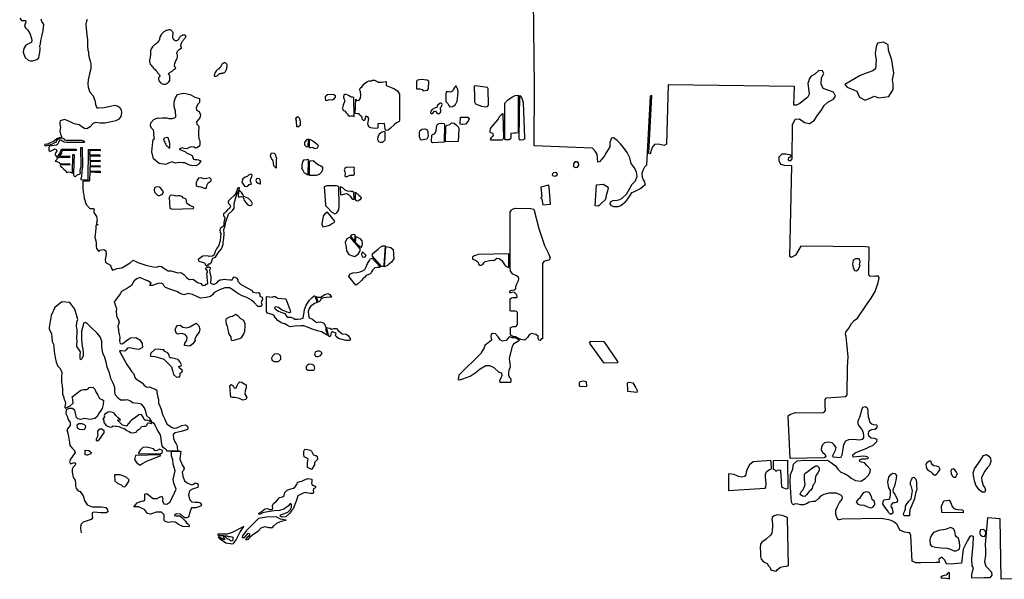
# Model space of a CAD drawing. Extents: x 224146 to 314413, y 726569 to 802583.
# Tile 1 of 5: x 225020 to 267368, y 726847 to 750908. Entities that reach past the tile are written whole.
import ezdxf

# ---------------------------------------------------------------- set-up
doc = ezdxf.new("R2010")
doc.units = 0
doc.header["$LTSCALE"] = 800
doc.layers.add('WETLANDS', color=3, linetype='CONTINUOUS')

msp = doc.modelspace()

# ---------------------------------------------------------------- linework, layer by layer
at = {"layer": 'WETLANDS', "color": 0}
for points in [[(267949, 726872), (267230, 726847), (267195, 729451), (266651, 729494), (266544, 728342), (266540, 728334), (266564, 728122), (266553, 727878), (266521, 727593), (266567, 727405), (266707, 727290), (266820, 727152), (266832, 727029), (266751, 726906), (266480, 726912), (265967, 726893), (265977, 727056), (266005, 727179), (266037, 727343), (265989, 727427), (265976, 727729), (266025, 728324), (266041, 728685), (265947, 728720), (265875, 728656), (265787, 728517), (265600, 728142), (265533, 727545), (265208, 727506), (264896, 727499), (264796, 727678), (264684, 727804), (264553, 727709), (264570, 727569), (264430, 727565), (263784, 727555), (263556, 727560), (263403, 727624), (263341, 728736), (263303, 728844), (263240, 728851), (263073, 728867), (262880, 728966), (262755, 729199), (262622, 729320), (262498, 729375), (262400, 729399), (262074, 729457), (260388, 729426), (260330, 729420), (260258, 729403), (260228, 729401), (260160, 729499), (260118, 729651), (260123, 729817), (260191, 729975), (260281, 730152), (260390, 730292), (260413, 730359), (260365, 730453), (260152, 730545), (259825, 730552), (259607, 730487), (259456, 730417), (259373, 730317), (259235, 730197), (259132, 730187), (259059, 730179), (258981, 730159), (258857, 730091), (258724, 730042), (258595, 730051), (258483, 730081), (258380, 730088), (258266, 730053), (258208, 730167), (258190, 730572), (258155, 731035), (258166, 731354), (258259, 731561), (258279, 731603), (258306, 731791), (258455, 731943), (258756, 731974), (259039, 731957), (259763, 731970), (259938, 731860), (260104, 731729), (260202, 731576), (260342, 731450), (260495, 731392), (260669, 731300), (260787, 731197), (260971, 731092), (261213, 731063), (261403, 731195), (261536, 731334), (261600, 731465), (261609, 731572), (261457, 731746), (261360, 731851), (261221, 731882), (261151, 731910), (261146, 731980), (261244, 732025), (261395, 732025), (261502, 732038), (261530, 732064), (261495, 732099), (261417, 732127), (261318, 732142), (260872, 732099), (260858, 732199), (260952, 732292), (261195, 732381), (261430, 732476), (261555, 732542), (261713, 732601), (261846, 732730), (261888, 732769), (261896, 732861), (261787, 732896), (261636, 732918), (261536, 733002), (261521, 733102), (261534, 733186), (261578, 733244), (261675, 733286), (261792, 733302), (261867, 733339), (261907, 733415), (261891, 733480), (261746, 733494), (261666, 733520), (261599, 733575), (261573, 733704), (261532, 733839), (261511, 733987), (261512, 734075), (261495, 734183), (261395, 734265), (261269, 734230), (261209, 734077), (261178, 733953), (261139, 733810), (261103, 733715), (261067, 733638), (261075, 733527), (261126, 733429), (261221, 733304), (261277, 733199), (261316, 733043), (261311, 732951), (261258, 732865), (261133, 732823), (260883, 732857), (260672, 732844), (260533, 732784), (260446, 732628), (260429, 732468), (260401, 732284), (260373, 732178), (260326, 732076), (260000, 732092), (259993, 732175), (260034, 732251), (260105, 732394), (260137, 732517), (260039, 732639), (259967, 732709), (259805, 732744), (259632, 732714), (259557, 732641), (259503, 732536), (259496, 732411), (259551, 732318), (259656, 732218), (259687, 732117), (259616, 732076), (258162, 732037), (258078, 733879), (258142, 733934), (258390, 734015), (259555, 734000), (259622, 734040), (259678, 734106), (259668, 734294), (259670, 734576), (259721, 734656), (260558, 734705), (260603, 734783), (260624, 735962), (260649, 736413), (260597, 737005), (260562, 737291), (260534, 737392), (260551, 737478), (260682, 737639), (260796, 737851), (260910, 737979), (261050, 738081), (261467, 738693), (261643, 738931), (261807, 739224), (261936, 739610), (261989, 739791), (261962, 739876), (261826, 739883), (261597, 739871), (261540, 739919), (261558, 741130), (261400, 741136), (258611, 741175), (258393, 740787), (258203, 740679), (258149, 740727), (258231, 744628), (257908, 744643), (257754, 744680), (257678, 744839), (257678, 745005), (257810, 745135), (257965, 745134), (258111, 745114), (258194, 745085), (258181, 745025), (258140, 744977), (258102, 744981), (258069, 744929), (258070, 744876), (258120, 744853), (258193, 744856), (258238, 744931), (258264, 746388), (258368, 746633), (258563, 746643), (258778, 746492), (258994, 746445), (259188, 746571), (259315, 746771), (259519, 747042), (259623, 747223), (259776, 747365), (260025, 747495), (260105, 747620), (260023, 747790), (259574, 747957), (259494, 748152), (259510, 748415), (259605, 748589), (259555, 748706), (259393, 748723), (259215, 748568), (259056, 748477), (258984, 748380), (258923, 748161), (258947, 747947), (258970, 747710), (258909, 747559), (258802, 747491), (258577, 747309), (258432, 747238), (258318, 747235), (258345, 748043), (252917, 748111), (252838, 745551), (252739, 745493), (252547, 745543), (252339, 745560), (252237, 745440), (252197, 745324), (252157, 745184, -0.890286), (252077, 745175), (252212, 747634), (252192, 747656), (252142, 747625), (251985, 744651), (251897, 744569), (251817, 744421), (251780, 744299), (251797, 744144), (251829, 744027), (251888, 743932), (251913, 743848), (251916, 743814), (251816, 743716), (251735, 743651), (251593, 743582), (251442, 743501), (251328, 743468), (251263, 743354), (251163, 743207), (251032, 743036), (250869, 742909), (250742, 742855), (250580, 742864), (250470, 742909), (250422, 742994), (250428, 743073), (250541, 743133), (250710, 743148), (250828, 743173), (250926, 743231), (251122, 743405), (251237, 743605), (251362, 743836), (251503, 743981), (251581, 744177), (251543, 744350), (251461, 744545), (251317, 744732), (251267, 744968), (251143, 745202), (250985, 745409), (250854, 745564), (250722, 745708), (250563, 745824), (250470, 745816), (250408, 745628), (250400, 745439), (250257, 745208), (250168, 745051), (249961, 744794), (249887, 744789), (249863, 745128), (249775, 745250), (249658, 745391), (247142, 745487), (247157, 748063), (247125, 751752)], [(231394, 750461, 0.033764), (231317, 750437, 0.052357), (231271, 750414, 0.026305), (231180, 750349, 0.046684), (231135, 750305, 0.051183), (231086, 750234, 0.043417), (231045, 750141, 0.098053), (231035, 750068, -0.161907), (231024, 750024, -0.035608), (231008, 750003, -0.009941), (230944, 749934, -0.043176), (230818, 749823, 0.058857), (230728, 749738, 0.067282), (230678, 749660, 0.067781), (230651, 749571, 0.037139), (230643, 749468, -0.027541), (230634, 749329, -0.02809), (230615, 749227, 0.036927), (230603, 749149, 0.103849), (230615, 749047, 0.092563), (230671, 748947, 0.014347), (230745, 748864, -0.008577), (230871, 748726, -0.005266), (230981, 748598, -0.011509), (231029, 748537, -0.375628), (231024, 748454, 0.249079), (230989, 748341, 0.089668), (231017, 748269, 0.075421), (231077, 748199, 0.185054), (231240, 748138, 0.181605), (231405, 748203, 0.044987), (231470, 748273, 0.147047), (231481, 748300, 0.020833), (231483, 748347, 0.016293), (231480, 748406, 0.01847), (231471, 748493, 0.051544), (231463, 748524, 0.22398), (231443, 748543, -0.199876), (231420, 748564, -0.070863), (231412, 748589, -0.286274), (231415, 748595, -0.003082), (231423, 748601, -0.000365), (231497, 748652, -0.000762), (231617, 748735, 0.00125), (231690, 748785, 0.076779), (231716, 748810, 0.094847), (231729, 748835, 0.357715), (231716, 748867, -0.214763), (231683, 748908, -0.03733), (231672, 748968, -0.114247), (231675, 748988, -0.020678), (231698, 749044, 0.012688), (231738, 749135, 0.001735), (231777, 749229, 0.003533), (231795, 749275, 0.042892), (231805, 749311, 0.028411), (231813, 749368, 0.207949), (231797, 749416, -0.203817), (231780, 749464, -0.065686), (231787, 749500, -0.053369), (231806, 749540, -0.056974), (231848, 749594, -0.044368), (231915, 749652, -0.143634), (231959, 749668, 0.34909), (231976, 749682, 0.054407), (231976, 749689, 0.01852), (231974, 749711, 0.072627), (231962, 749756, -0.081632), (231952, 749797, -0.103874), (231960, 749858, -0.061309), (232005, 749951, -0.006651), (232045, 750010, -0.005677), (232093, 750078, -0.024066), (232131, 750126, 0.03237), (232159, 750162, 0.178742), (232167, 750195, 0.173266), (232152, 750226, 0.118398), (232128, 750241, 0.081617), (232088, 750246, 0.046393), (232046, 750241, 0.048495), (232008, 750229, 0.064035), (231954, 750197, 0.050177), (231896, 750142, 0.086438), (231870, 750099, -0.083297), (231844, 750054, -0.100759), (231794, 750014, -0.118383), (231741, 750001, -0.102183), (231690, 750012, -0.120952), (231656, 750038, -0.037172), (231633, 750071, -0.048651), (231620, 750098, -0.033613), (231603, 750157, -0.078285), (231602, 750184, -0.005813), (231604, 750201, -0.002058), (231611, 750251, -0.005821), (231621, 750320, -0.188843), (231622, 750321, -0.110889), (231623, 750322, 0.035858), (231623, 750322, 0.420367), (231627, 750330, 0.049825), (231598, 750385, 0.053903), (231566, 750423, 0.046024), (231521, 750459, 0.144658), (231468, 750476, 0.104122), (231394, 750461)]]:
    msp.add_lwpolyline(points, format="xyb", dxfattribs=at)
for points in [[(225020, 750976), (225097, 750879), (225272, 750879), (225288, 750801), (225260, 750735), (225228, 750635), (225271, 750562), (225377, 750460), (225476, 750284), (225544, 750045), (225523, 749931), (225455, 749902), (225281, 749806), (225197, 749667), (225169, 749521), (225200, 749433), (225251, 749285), (225391, 749165), (225489, 749133), (225566, 749141), (225761, 749202), (225849, 749265), (225853, 749358), (225890, 749491), (225895, 749651), (225890, 749792), (225912, 749855), (225929, 750012), (225984, 750243), (226033, 750444), (226063, 750695), (225975, 750827), (225937, 750932)], [(227928, 750917), (227893, 750851), (227869, 750720), (227876, 750548), (227912, 750246), (227934, 750040), (227937, 749758), (227956, 749592), (227984, 749521), (227984, 749519), (227984, 749413), (228005, 749269), (228051, 749119), (228076, 749007), (228079, 748802), (228024, 748586), (227961, 748329), (227951, 748155), (227964, 748014), (228038, 747786), (228179, 747639), (228244, 747467), (228248, 747464), (228287, 747268), (228331, 747119), (228400, 747114), (228653, 747135), (228857, 747182), (229115, 747236), (229234, 747188), (229324, 747129), (229380, 747034), (229399, 746899), (229369, 746741), (229285, 746634), (229154, 746561), (228893, 746506), (228689, 746462), (228487, 746463), (228284, 746488), (228187, 746438), (228049, 746296), (227906, 746214), (227804, 746225), (227742, 746268), (227571, 746382), (227366, 746426), (227138, 746549), (226950, 746621), (226763, 746563), (226751, 746496), (226750, 746414), (226770, 746277), (226760, 746199), (226749, 746121), (226778, 745983), (226822, 745896), (226813, 745856), (226781, 745840), (226712, 745827), (226622, 745785), (226529, 745717), (226475, 745669), (226403, 745641), (226336, 745620), (226290, 745586), (226260, 745567), (226203, 745563), (226094, 745543), (226107, 745500), (226131, 745482), (226178, 745503), (226212, 745513), (226261, 745509), (226274, 745514), (226352, 745544), (226433, 745577), (226532, 745623), (226594, 745649), (226624, 745711), (226645, 745760), (226704, 745799), (226789, 745823), (226872, 745818), (226927, 745779), (226948, 745744), (227021, 745731), (227688, 745731), (227732, 745718), (227778, 745691), (227806, 745641), (227792, 745623), (227778, 745629), (227042, 745629), (226937, 745638), (226864, 745685), (226794, 745725), (226733, 745722), (226709, 745659), (226646, 745537), (226599, 745516), (226382, 745490), (226286, 745468), (226269, 745368), (226275, 745285), (226315, 745246), (226424, 745303), (226519, 745351), (226587, 745328), (226619, 745270), (226580, 745193), (226529, 745117), (226576, 745052), (226625, 744981), (226685, 745062), (226767, 745182), (226820, 745340), (227446, 745340), (227450, 745291), (226838, 745287), (226819, 745174), (226740, 745063), (226738, 745044), (227163, 745049), (227160, 744976), (226692, 744979), (226548, 744832), (226617, 744804), (226652, 744798), (226704, 744778), (226753, 744721), (226774, 744714), (227156, 744720), (227161, 744652), (226782, 744662), (226766, 744640), (226778, 744615), (226837, 744567), (226908, 744500), (227010, 744403), (227027, 744338), (227073, 744358), (227134, 744368), (227203, 744352), (227289, 744303), (227310, 745108), (227369, 745116), (227335, 744318), (227340, 744233), (227368, 744177), (227399, 744169), (227433, 744168), (227445, 744192), (227482, 744228), (227533, 744247), (227599, 744271), (227635, 744316), (227622, 744376), (227625, 744430), (227634, 744501), (227663, 744581), (227652, 745406), (227711, 745409), (227723, 744587), (227693, 744429), (227683, 744166), (227647, 744059), (227652, 744031), (227938, 744020), (227971, 744024), (227974, 745334), (228475, 745327), (228477, 745267), (228043, 745282), (228027, 745102), (228470, 745099), (228474, 745030), (228035, 745045), (228032, 744856), (228471, 744871), (228478, 744805), (228045, 744814), (228048, 744621), (228475, 744626), (228473, 744574), (228036, 744576), (228032, 744393), (228484, 744396), (228486, 744326), (228038, 744352), (228023, 744002), (227988, 743961), (227742, 743959), (227739, 743882), (227739, 743674), (227755, 743492), (227782, 743385), (227787, 743241), (227872, 742961), (228041, 742788), (228201, 742784), (228227, 742760), (228206, 742706), (228210, 742619), (228322, 742442), (228351, 742275), (228324, 742184), (228325, 742152), (228377, 742106), (228388, 742082), (228347, 742082), (228304, 742072), (228294, 742037), (228293, 741948), (228279, 741791), (228252, 741546), (228264, 741504), (228305, 741348), (228306, 741158), (228325, 741070), (228421, 740947), (228466, 741001), (228641, 741030), (228730, 740975), (228731, 740974), (228742, 740812), (228694, 740592), (228712, 740486), (228796, 740428), (228926, 740357), (228969, 740210), (229018, 740138), (229215, 740215), (229406, 740239), (229772, 740458), (229896, 740573), (230095, 740463), (230451, 740361), (230758, 740284), (230911, 740271), (231014, 740306), (231113, 740301), (231263, 740203), (231404, 740110), (231541, 740105), (231638, 740084), (231641, 740082), (231767, 740034), (231870, 740023), (231953, 740032), (232078, 739959), (232208, 739809), (232323, 739732), (232471, 739746), (232542, 739713), (232665, 739608), (232805, 739564), (232864, 739490), (232941, 739476), (233005, 739488), (233015, 739519), (233028, 739531), (233055, 739540), (233094, 739553), (233106, 739592), (233099, 739679), (233078, 739884), (233075, 739997), (233097, 740071), (233086, 740132), (233074, 740145), (233014, 740229), (233077, 740258), (233170, 740280), (233210, 740255), (233216, 740221), (233206, 740192), (233181, 740133), (233192, 740022), (233236, 739869), (233242, 739743), (233228, 739594), (233258, 739559), (233320, 739533), (233399, 739536), (233505, 739600), (233569, 739682), (233636, 739730), (233682, 739724), (233745, 739736), (233844, 739756), (233920, 739737), (234064, 739717), (234162, 739727), (234187, 739776), (234249, 739852), (234354, 739800), (234404, 739725), (234405, 739663), (234517, 739531), (234770, 739387), (235019, 739270), (235051, 739188), (235209, 739170), (235285, 739172), (235348, 739114), (235351, 739026), (235403, 738990), (235450, 738985), (235465, 738882), (235440, 738830), (235406, 738751), (235436, 738656), (235437, 738613), (235389, 738575), (235268, 738583), (235103, 738743), (234997, 738856), (234795, 738962), (234590, 739041), (234424, 739125), (234305, 739212), (234190, 739290), (234046, 739384), (233842, 739376), (233618, 739295), (233492, 739230), (233367, 739160), (233322, 739097), (233227, 739005), (233042, 738965), (232797, 738933), (232642, 739001), (232453, 739099), (232264, 739136), (232082, 739074), (231890, 739145), (231775, 739228), (231514, 739307), (231289, 739387), (231231, 739455), (231191, 739534), (231102, 739578), (230964, 739562), (230737, 739485), (230614, 739481), (230634, 739527), (230680, 739577), (230538, 739682), (230449, 739711), (230182, 739826), (230062, 739772), (229948, 739674), (229822, 739479), (229662, 739372), (229394, 739223), (229339, 739128), (229185, 738909), (229090, 738771), (229136, 738612), (229180, 738491), (229171, 738372), (229178, 738181), (229274, 737995), (229294, 737907), (229247, 737721), (229273, 737590), (229269, 737515), (229296, 737378), (229321, 737252), (229315, 737106), (229338, 736988), (229422, 736976), (229474, 736997), (229531, 737048), (229598, 737106), (229698, 737178), (229784, 737225), (230021, 737237), (230192, 737144), (230292, 736980), (230303, 736820), (230147, 736721), (229950, 736751), (229745, 736794), (229655, 736788), (229594, 736720), (229537, 736659), (229405, 736667), (229318, 736673), (229374, 736535), (229468, 736375), (229556, 736209), (229621, 736090), (229758, 735893), (229846, 735774), (229925, 735677), (229973, 735529), (230013, 735467), (230135, 735397), (230294, 735295), (230359, 735203), (230455, 735120), (230519, 735103), (230599, 735116), (230687, 735086), (230740, 735072), (230840, 735024), (230913, 734982), (230921, 734903), (230927, 734808), (230959, 734681), (230984, 734575), (230987, 734410), (231050, 734299), (231101, 734147), (231160, 733926), (231241, 733767), (231290, 733640), (231362, 733520), (231458, 733447), (231585, 733379), (231668, 733348), (231776, 733361), (231841, 733388), (231904, 733414), (231998, 733463), (232154, 733491), (232241, 733433), (232257, 733356), (232237, 733294), (232107, 733238), (231960, 733195), (231834, 733174), (231704, 733139), (231624, 733074), (231633, 732903), (231680, 732793), (231750, 732675), (231798, 732591), (231799, 732495), (231807, 732435), (231833, 732352), (231347, 732350), (231335, 732417), (231201, 732500), (231153, 732591), (231116, 732740), (231098, 732902), (231081, 733064), (230938, 733293), (230876, 733402), (230814, 733536), (230740, 733579), (230708, 733616), (230620, 733762), (230485, 733882), (230450, 734061), (230386, 734225), (230256, 734378), (230121, 734407), (229876, 734429), (229784, 734513), (229658, 734570), (229566, 734551), (229361, 734544), (229255, 734637), (229147, 734763), (229107, 734918), (229108, 735094), (229046, 735275), (228934, 735483), (228880, 735731), (228846, 735832), (228782, 735967), (228741, 736180), (228683, 736383), (228601, 736566), (228553, 736852), (228558, 737087), (228483, 737277), (228348, 737432), (228073, 737688), (227931, 737829), (227845, 737892), (227771, 737856), (227735, 737711), (227683, 737512), (227672, 737335), (227672, 737187), (227687, 737003), (227707, 736870), (227736, 736747), (227752, 736586), (227746, 736438), (227693, 736335), (227665, 736281), (227632, 736299), (227617, 736354), (227622, 736471), (227642, 736624), (227543, 736761), (227480, 736859), (227479, 736966), (227497, 737031), (227483, 737258), (227488, 737439), (227490, 737586), (227461, 737720), (227476, 737899), (227511, 737986), (227526, 738020), (227395, 738458), (227175, 738747), (226832, 738780), (226530, 738531), (226380, 738184), (226283, 737676), (226294, 737615), (226387, 737403), (226407, 737253), (226414, 737075), (226470, 736958), (226495, 736840), (226501, 736649), (226549, 736380), (226585, 736182), (226658, 736016), (226765, 735906), (226830, 735746), (226819, 735573), (226821, 735316), (226850, 735193), (226865, 734977), (226860, 734805), (226907, 734707), (226931, 734582), (226969, 734491), (226991, 734403), (226966, 734278), (226959, 734232), (226986, 734201), (227196, 734303), (227314, 734425), (227303, 734578), (227282, 734699), (227648, 734986), (227760, 735009), (227904, 735007), (227966, 735040), (228009, 735096), (228168, 735107), (228256, 735027), (228288, 734904), (228378, 734760), (228459, 734624), (228564, 734580), (228618, 734531), (228604, 734369), (228568, 734196), (228514, 734104), (228436, 734002), (228345, 733848), (228252, 733764), (228048, 733718), (227804, 733761), (227630, 733719), (227523, 733747), (227470, 733806), (227439, 733924), (227385, 734114), (227273, 734188), (227131, 734196), (227023, 734131), (227008, 733978), (227056, 733860), (227100, 733723), (227152, 733644), (227192, 733596), (227193, 733462), (227125, 733375), (227054, 733270), (227103, 733073), (227132, 732894), (227158, 732722), (227177, 732601), (227281, 732481), (227378, 732384), (227405, 732305), (227405, 732299), (227211, 732007), (227166, 731902), (227207, 731808), (227376, 731871), (227416, 731819), (227413, 731748), (227323, 731671), (227272, 731583), (227281, 731458), (227304, 731306), (227323, 731223), (227406, 731114), (227426, 730966), (227424, 730862), (227450, 730749), (227541, 730653), (227623, 730622), (227747, 730431), (227807, 730239), (227919, 730051), (228132, 729961), (228427, 729962), (228545, 729967), (228719, 729935), (228792, 729840), (228807, 729752), (228736, 729702), (228514, 729712), (228214, 729737), (228144, 729708), (228131, 729591), (228147, 729499), (228093, 729414), (227966, 729369), (227753, 729300), (227647, 729203), (227641, 729045), (227643, 728932), (227660, 728852)], [(261850, 749181), (261821, 748798), (261707, 748704), (261476, 748617), (261168, 748516), (260512, 748128), (260606, 748014), (261018, 747834), (261139, 747572), (261377, 747443), (261624, 747548), (261767, 747626), (261977, 747548), (262403, 747600), (262591, 747902), (262589, 748154), (262558, 748329), (262615, 748604), (262529, 749174), (262384, 749604), (262375, 749827), (262178, 749939), (261919, 749900), (261851, 749738), (261808, 749454), (261835, 749257), (261850, 749181)], [(231426, 744740), (231289, 744688), (231024, 744722), (230775, 744931), (230702, 745229), (230751, 745657), (230758, 745761), (230816, 745806), (230793, 745943), (230785, 746108), (230768, 746163), (230698, 746225), (230641, 746334), (230640, 746339), (230661, 746475), (230784, 746618), (230958, 746692), (231026, 746676), (231151, 746693), (231346, 746688), (231429, 746654), (231577, 746666), (231706, 746697), (231736, 746727), (231715, 746978), (231667, 747169), (231668, 747357), (231708, 747522), (231812, 747687), (232045, 747748), (232155, 747733), (232357, 747685), (232553, 747579), (232757, 747516), (232751, 747352), (232697, 747290), (232604, 747128), (232624, 747024), (232737, 746959), (232796, 746821), (232761, 746688), (232697, 746601), (232630, 746517), (232643, 746420), (232723, 746333), (232725, 746245), (232707, 746146), (232717, 745943), (232727, 745781), (232762, 745702), (232768, 745574), (232753, 745464), (232643, 745396), (232581, 745389), (232520, 745424), (232398, 745439), (232302, 745417), (232214, 745350), (232094, 745366), (232019, 745395), (231897, 745362), (231898, 745324), (231987, 745295), (232148, 745223), (232218, 745154), (232300, 745136), (232433, 745062), (232483, 744940), (232500, 744905), (232550, 744903), (232643, 744893), (232709, 744883), (232810, 744842), (232788, 744793), (232743, 744722), (232678, 744661), (232593, 744621), (232519, 744644), (232442, 744619), (232296, 744673), (232117, 744752), (232032, 744752), (231882, 744767), (231703, 744735), (231583, 744796), (231426, 744740)], [(234168, 742708), (234245, 742806), (234238, 742904), (234240, 743012), (234363, 743408), (234470, 743634), (234469, 743675), (234425, 743686), (234385, 743651), (234354, 743564), (234297, 743421), (234235, 743338), (234100, 743223), (234040, 743163), (234003, 743113), (233989, 743049), (234007, 743009), (234065, 742950), (234083, 742892), (234037, 742795), (233963, 742736), (233869, 742637), (233825, 742595), (233790, 742564), (233779, 742538), (233779, 742502), (233786, 742479), (233844, 742416), (233828, 742321), (233798, 742188), (233806, 742091), (233770, 742011), (233649, 741929), (233624, 741880), (233644, 741758), (233671, 741721), (233659, 741570), (233640, 741407), (233564, 741174), (233499, 741086), (233423, 740939), (233382, 740803), (233306, 740735), (233175, 740720), (233110, 740753), (232898, 740734), (232697, 740600), (232716, 740537), (232764, 740510), (232877, 740481), (232986, 740440), (233004, 740389), (233045, 740328), (233130, 740322), (233131, 740336), (233123, 740344), (233122, 740402), (233144, 740406), (233210, 740416), (233257, 740454), (233302, 740589), (233325, 740657), (233447, 740701), (233559, 740890), (233696, 741063), (233777, 741237), (233773, 741332), (233797, 741518), (233809, 741680), (233804, 741893), (233839, 742004), (233881, 742219), (233996, 742543), (234168, 742708)], [(237115, 738041), (237208, 738082), (237233, 738169), (237249, 738312), (237276, 738453), (237348, 738628), (237484, 738849), (237597, 738960), (237690, 739030), (237721, 739029), (237821, 738751), (237694, 738706), (237529, 738577), (237463, 738492), (237431, 738359), (237448, 738238), (237451, 738136), (237471, 738091), (237619, 738026), (237713, 737941), (237776, 737887), (237884, 737915), (238001, 737907), (238104, 737865), (238161, 737754), (238194, 737667), (238358, 737642), (238437, 737600), (238532, 737624), (238639, 737625), (238721, 737551), (238893, 737407), (239061, 737385), (239145, 737332), (239225, 737215), (239263, 737179), (239202, 737110), (239053, 737120), (238738, 737194), (238619, 737305), (238596, 737341), (238625, 737430), (238474, 737482), (238423, 737450), (238393, 737336), (238365, 737286), (238314, 737291), (238227, 737612), (238196, 737614), (238171, 737599), (238197, 737510), (238254, 737373), (238235, 737342), (238150, 737395), (237997, 737484), (237824, 737528), (237600, 737601), (237404, 737688), (237240, 737752), (237115, 737752), (237024, 737734), (236924, 737742), (236661, 737708), (236621, 737719), (236544, 737766), (236423, 737835), (236261, 737880), (236119, 737973), (236019, 738091), (235953, 738199), (235831, 738247), (235682, 738295), (235637, 738356), (235637, 738987), (235668, 739003), (235762, 738991), (235876, 738985), (235941, 739001), (236003, 739001), (236077, 738960), (236108, 738934), (236466, 738913), (236640, 738450), (236668, 738339), (236620, 738311), (236523, 738327), (236397, 738385), (236283, 738437), (236149, 738534), (236014, 738556), (235976, 738510), (236013, 738476), (236078, 738426), (236148, 738382), (236288, 738325), (236426, 738274), (236460, 738207), (236503, 738153), (236554, 738121), (236661, 738116), (236765, 738089), (236855, 738033), (236895, 738035), (236973, 738038), (237115, 738041)], [(233965, 737594), (234013, 737382), (234099, 737277), (234101, 737195), (234111, 737148), (234151, 737109), (234251, 737126), (234422, 737184), (234481, 737206), (234577, 737263), (234654, 737395), (234709, 737518), (234708, 737581), (234724, 737668), (234712, 737827), (234658, 737973), (234525, 738047), (234422, 738164), (234313, 738233), (234252, 738201), (234172, 738145), (234067, 738126), (233940, 738076), (233888, 738013), (233882, 737931), (233904, 737838), (233937, 737724), (233951, 737651), (233965, 737594)], [(231851, 735555), (231907, 735548), (231926, 735622), (231926, 735711), (231932, 735737), (231974, 735744), (231990, 735753), (232026, 735792), (232012, 735839), (231930, 735899), (231882, 735934), (231871, 735996), (231912, 736018), (231967, 736024), (231981, 736065), (231928, 736182), (231829, 736298), (231702, 736322), (231533, 736368), (231478, 736375), (231464, 736417), (231451, 736476), (231414, 736539), (231412, 736542), (231389, 736583), (231263, 736641), (231214, 736710), (231156, 736719), (230994, 736739), (230837, 736723), (230659, 736567), (230635, 736466), (230678, 736436), (230837, 736422), (231034, 736369), (231217, 736310), (231411, 736132), (231547, 735982), (231595, 735830), (231632, 735654), (231763, 735537), (231851, 735555)], [(231944, 732352), (231908, 732019), (232009, 731766), (232089, 731627), (232069, 731532), (232013, 731465), (232040, 731280), (232112, 731084), (232229, 730995), (232411, 730913), (232502, 730932), (232573, 730988), (232653, 730970), (232699, 730912), (232680, 730789), (232487, 730731), (232324, 730648), (232279, 730458), (232331, 730265), (232422, 730183), (232560, 730162), (232695, 730167), (232787, 730135), (232835, 730044), (232816, 729988), (232596, 729927), (232407, 729924), (232349, 729783), (232277, 729524), (232143, 729482), (232067, 729531), (231932, 729646), (231760, 729665), (231683, 729617), (231672, 729584), (231729, 729579), (231831, 729583), (231907, 729574), (231999, 729507), (232062, 729435), (232155, 729349), (232191, 729272), (232245, 729233), (232286, 729205), (232318, 729155), (232283, 729109), (232035, 729122), (231875, 729194), (231702, 729303), (231566, 729318), (231425, 729289), (231364, 729298), (231278, 729338), (231232, 729374), (231237, 729623), (231116, 729738), (230894, 729735), (230648, 729647), (230516, 729679), (230385, 729848), (230126, 729958), (229953, 729961), (229924, 729966), (230071, 730139), (230258, 730211), (230375, 730219), (230400, 730266), (230404, 730370), (230402, 730505), (230490, 730537), (230646, 730409), (230763, 730319), (230928, 730316), (231028, 730383), (231136, 730424), (231179, 730314), (231164, 730222), (231218, 730099), (231347, 730079), (231474, 730160), (231602, 730406), (231751, 730725), (231655, 730978), (231622, 731145), (231713, 731505), (231624, 731801), (231611, 731995), (231553, 732142), (231544, 732152), (231547, 732290), (231545, 732297), (231547, 732356), (231944, 732352)], [(236864, 730819), (236951, 730959), (236969, 731007), (237069, 731059), (237155, 731071), (237243, 731110), (237412, 731188), (237582, 731155), (237588, 731047), (237573, 730975), (237579, 730929), (237650, 730886), (237743, 730854), (237744, 730797), (237728, 730769), (237671, 730753), (237639, 730684), (237657, 730575), (237639, 730543), (237570, 730530), (237507, 730537), (237431, 730550), (237355, 730564), (237314, 730585), (237244, 730567), (236982, 730435), (236906, 730201), (236778, 729872), (236721, 729819), (236638, 729693), (236467, 729536), (236311, 729514), (236228, 729563), (236241, 729618), (236363, 729663), (236547, 729738), (236646, 729833), (236710, 729953), (236714, 730081), (236658, 730107), (236587, 730005), (236375, 729863), (236189, 729809), (235958, 729791), (235603, 729731), (235478, 729712), (235359, 729651), (235322, 729630), (235310, 729687), (235428, 729768), (235538, 729848), (235581, 729884), (235678, 729885), (235762, 729852), (235855, 729846), (235913, 729879), (235888, 730007), (235941, 730111), (236068, 730208), (236157, 730308), (236189, 730367), (236323, 730393), (236388, 730450), (236419, 730574), (236529, 730675), (236682, 730737), (236796, 730765), (236852, 730810), (236864, 730819)]]:
    msp.add_lwpolyline(points, dxfattribs=at)
msp.add_lwpolyline([(233857, 749048, 0.178918), (233784, 749041, 0.136228), (233713, 748977, 0.054503), (233685, 748922, -0.084381), (233665, 748886, -0.01118), (233637, 748854, -0.009726), (233604, 748819, -0.062376), (233531, 748761, 0.081656), (233477, 748715, 0.051217), (233456, 748683, 0.019191), (233412, 748592, 0.028794), (233396, 748550, 0.037465), (233388, 748516, 0.424139), (233420, 748474, 0.190146), (233519, 748500, 0.074633), (233558, 748539, -0.091154), (233591, 748570, -0.014552), (233634, 748595, -0.075694), (233642, 748598, -0.037496), (233669, 748602, 0.020324), (233718, 748607, 0.00879), (233761, 748614, 0.012425), (233791, 748620, 0.116736), (233823, 748635, 0.065027), (233866, 748681, 0.049593), (233901, 748742, 0.049651), (233924, 748809, 0.015834), (233935, 748866, 0.021221), (233940, 748908, 0.029024), (233940, 748926, 0.014522), (233938, 748962, 0.16561), (233914, 749014, 0.142564)], format="xyb", close=True, dxfattribs=at)
for points in [[(239454, 746874), (239473, 747486), (239511, 747439), (239615, 747448), (239673, 747535), (239698, 747663), (239677, 747826), (239642, 747908), (239664, 747958), (239754, 748031), (239815, 748140), (239914, 748205), (239972, 748254), (240054, 748273), (240161, 748282), (240199, 748314), (240282, 748307), (240343, 748277), (240394, 748248), (240422, 748221), (240595, 748220), (240677, 748232), (240775, 748248), (240782, 748074), (240930, 748016), (241117, 747948), (241275, 747847), (241354, 747713), (241359, 746592), (241344, 746525), (241233, 746476), (241131, 746381), (240962, 746247), (240872, 746155), (240765, 746151), (240732, 746222), (240717, 746447), (240429, 746432), (240419, 746247), (240286, 746230), (240119, 746258), (240042, 746301), (240000, 746430), (240038, 746655), (239993, 746738), (239909, 746755), (239878, 746669), (239851, 746581), (239802, 746570), (239754, 746636), (239752, 746716), (239651, 746797), (239633, 746847), (239601, 746866), (239537, 746865)], [(242604, 747943), (242623, 748244), (242552, 748302), (242304, 748331), (242125, 748313), (242085, 748266), (242090, 747932), (242227, 747936), (242324, 747912), (242378, 747854), (242472, 747858), (242560, 747882)], [(243567, 747798), (243466, 747801), (243366, 747800), (243344, 747719), (243355, 747397), (243436, 747309), (243473, 747217), (243526, 747164), (243655, 747180), (243768, 747268), (243833, 747401), (243851, 747519), (243865, 747670), (243875, 747780), (243859, 747914), (243826, 747990), (243825, 747993), (243802, 748049), (243764, 748052), (243725, 747986), (243677, 747917), (243644, 747854)], [(245147, 747997), (244625, 748063), (244570, 748044), (244574, 747584), (244580, 747382), (244621, 747287), (244880, 747186), (245074, 747166), (245144, 747172), (245177, 747230), (245163, 747929)], [(238557, 747516), (238596, 747575), (238596, 747639), (238525, 747671), (238380, 747687), (238265, 747676), (238195, 747629), (238159, 747588), (238163, 747513), (238173, 747450), (238222, 747431), (238296, 747457), (238357, 747470), (238416, 747468), (238491, 747475)], [(239406, 746750), (239388, 747564), (239328, 747572), (239271, 747575), (239155, 747651), (239037, 747701), (238960, 747684), (238942, 747572), (238977, 747483), (239002, 747413), (238958, 747301), (238933, 747259), (238931, 747219), (238914, 747158), (238888, 747101), (238944, 747010), (239009, 746989), (239065, 746901), (239099, 746865), (239153, 746805), (239216, 746764), (239276, 746770), (239334, 746777)], [(246069, 745737), (245914, 745739), (245886, 745780), (245889, 747317), (246010, 747458), (246216, 747590), (246323, 747656), (246465, 747669), (246466, 746075), (246445, 746046), (246362, 746023), (246286, 746029), (246141, 746016), (246142, 745829)], [(246686, 745741), (246558, 745732), (246520, 745747), (246506, 745825), (246524, 747646), (246622, 747540), (246676, 747355), (246736, 745831), (246740, 745800), (246728, 745777)], [(243115, 747129), (243168, 747182), (243189, 747260), (243173, 747298), (243119, 747316), (243008, 747253), (242975, 747180), (242940, 747130), (242854, 747103), (242756, 747042), (242706, 746981), (242695, 746899), (242737, 746859), (242797, 746905), (242845, 746954), (242868, 746976), (242900, 746982), (242948, 746922), (243015, 746865), (243073, 746869), (243105, 746909), (243134, 746953), (243138, 747021), (243125, 747062)], [(236942, 746307), (236919, 746549), (236903, 746642), (236938, 746721), (236989, 746742), (237035, 746688), (237083, 746552), (237089, 746443), (237077, 746362), (237041, 746329), (237007, 746298)], [(243969, 746418), (243973, 746714), (244159, 746717), (244295, 746712), (244355, 746628), (244299, 746528), (244192, 746422), (244084, 746400), (244032, 746402)], [(245760, 745729), (245332, 745729), (245299, 745722), (245276, 745765), (245292, 745819), (245320, 745862), (245368, 745897), (245393, 745917), (245385, 746008), (245333, 746032), (245275, 746045), (245256, 746115), (245268, 746229), (245398, 746393), (245587, 746603), (245670, 746757), (245740, 746839), (245797, 746870), (245827, 745807)], [(242526, 745775), (242282, 745729), (242257, 745758), (242211, 745872), (242210, 746045), (242229, 746133), (242321, 746198), (242444, 746215), (242527, 746183), (242574, 746092), (242589, 745881)], [(243275, 745641), (242771, 745611), (242744, 745626), (242733, 745670), (242742, 745940), (242778, 745972), (242858, 746003), (242901, 746059), (242931, 746123), (242967, 746369), (242999, 746411), (243068, 746450), (243170, 746458), (243277, 746451), (243287, 746413)], [(243879, 745671), (243329, 745657), (243341, 746320), (243407, 746370), (243514, 746403), (243594, 746474), (243701, 746458), (243796, 746388), (243889, 746284), (243904, 746210)], [(231474, 745394), (231475, 745582), (231433, 745740), (231401, 745825), (231356, 745844), (231248, 745813), (231209, 745776), (231222, 745702), (231263, 745643), (231279, 745604), (231300, 745562), (231298, 745538), (231333, 745500), (231380, 745476), (231397, 745440), (231414, 745410), (231453, 745386)], [(237427, 745460), (237443, 745746), (237424, 745771), (237367, 745757), (237281, 745662), (237266, 745610), (237273, 745521), (237320, 745468), (237354, 745441)], [(237488, 745393), (237490, 745777), (237633, 745697), (237746, 745613), (237845, 745533), (237857, 745466), (237814, 745383), (237713, 745353), (237649, 745393), (237608, 745408), (237534, 745405)], [(240739, 745743), (240746, 746072), (240720, 746105), (240612, 746070), (240494, 745995), (240424, 745870), (240404, 745758), (240446, 745678), (240539, 745647), (240618, 745649), (240651, 745656)], [(236047, 744525), (235979, 744592), (235956, 744630), (235940, 744758), (235917, 744844), (235845, 744936), (235812, 745040), (235821, 745115), (235854, 745184), (235959, 745171), (236002, 745126), (236043, 745029), (236060, 744955), (236051, 744888), (236051, 744766), (236046, 744671), (236055, 744609)], [(237431, 744229), (237443, 744892), (237372, 744883), (237233, 744874), (237181, 744790), (237160, 744648), (237149, 744544), (237143, 744505), (237194, 744442), (237255, 744330), (237323, 744294), (237375, 744261), (237392, 744249)], [(237491, 744203), (237488, 744800), (237519, 744846), (237641, 744856), (237741, 744768), (237869, 744661), (237975, 744627), (238041, 744582), (238042, 744468), (238002, 744351), (237896, 744255), (237767, 744209), (237655, 744207), (237594, 744213)], [(239421, 744268), (239407, 744460), (239415, 744533), (239394, 744562), (239068, 744552), (239005, 744508), (238975, 744455), (238984, 744403), (238997, 744361), (239013, 744309), (239012, 744282), (239007, 744222), (239008, 744199), (239065, 744154), (239166, 744198), (239240, 744227), (239310, 744229), (239363, 744221)], [(249064, 744654), (249061, 744750), (248982, 744796), (248902, 744791), (248839, 744706), (248845, 744591), (248926, 744549), (249008, 744571)], [(233241, 744070), (233192, 744110), (233074, 744075), (232960, 744071), (232817, 744111), (232715, 744096), (232646, 744010), (232609, 743892), (232612, 743768), (232694, 743732), (232808, 743717), (232891, 743695), (232951, 743662), (233025, 743647), (233060, 743698), (233086, 743814), (233120, 743896), (233206, 743952), (233248, 743969), (233269, 744015)], [(234984, 743850), (234954, 743961), (234953, 744050), (234998, 744154), (235012, 744228), (234970, 744272), (234867, 744228), (234810, 744168), (234724, 744140), (234620, 744062), (234585, 743984), (234579, 743922), (234625, 743836), (234696, 743756), (234769, 743736), (234821, 743745), (234831, 743757), (234834, 743761), (234854, 743784), (234895, 743828), (234930, 743830), (234958, 743825)], [(235380, 743858), (235379, 743987), (235332, 744069), (235254, 744080), (235203, 744060), (235178, 743994), (235206, 743919), (235270, 743877), (235299, 743863), (235343, 743853)], [(248150, 744255), (248127, 744317), (248061, 744337), (247984, 744321), (247936, 744282), (247925, 744243), (247963, 744196), (248089, 744187), (248100, 744204)], [(231161, 743413), (231200, 743502), (231131, 743607), (231047, 743706), (230904, 743722), (230838, 743693), (230801, 743592), (230818, 743493), (230898, 743409), (230951, 743364), (230991, 743353), (231043, 743350)], [(238118, 743729), (238170, 742956), (238179, 742915), (238258, 742829), (238446, 742635), (238570, 742556), (238662, 742611), (238742, 742734), (238765, 742917), (238747, 743713), (238709, 743752), (238627, 743767), (238481, 743763), (238233, 743767)], [(239408, 743192), (239397, 743498), (239337, 743523), (239241, 743523), (239112, 743531), (239019, 743585), (238926, 743662), (238852, 743712), (238802, 743724), (238815, 743376), (238924, 743387), (239009, 743418), (239076, 743437), (239158, 743397), (239225, 743333), (239278, 743270), (239311, 743220), (239345, 743186)], [(247767, 743795), (247433, 743714), (247473, 743293), (247469, 743275), (247440, 743266), (247434, 743238), (247442, 743227), (247476, 743203), (247491, 743101), (247519, 742951), (247846, 742977), (247798, 743717)], [(249776, 742900), (249830, 743807), (250114, 743841), (250292, 743743), (250329, 743686), (250303, 743535), (250244, 743348), (250229, 743248), (250196, 743160), (250050, 743021), (249948, 742923), (249906, 742888)], [(232505, 742846), (232340, 742919), (232242, 742986), (232215, 743022), (232183, 743196), (232129, 743220), (232064, 743240), (232004, 743303), (231909, 743330), (231826, 743333), (231751, 743323), (231661, 743348), (231570, 743357), (231499, 743344), (231451, 743261), (231478, 742808), (231581, 742767), (232460, 742784), (232496, 742797)], [(234458, 743546), (234431, 743515), (234426, 743471), (234423, 743398), (234421, 743324), (234433, 743291), (234501, 743292), (234559, 743305), (234605, 743287), (234633, 743260), (234656, 743195), (234679, 743128), (234740, 743044), (234809, 742978), (234875, 742933), (234916, 742916), (234951, 742917), (235001, 742952), (235031, 743000), (234983, 743089), (234864, 743225), (234735, 743273), (234661, 743304), (234612, 743398), (234565, 743477), (234533, 743513)], [(239468, 743183), (239466, 743488), (239605, 743368), (239686, 743287), (239700, 743237), (239654, 743170), (239559, 743108), (239512, 743116), (239491, 743128)], [(247140, 742756), (247343, 741937), (247588, 741203), (247735, 740913), (247832, 740688), (247795, 740562), (247706, 740556), (247565, 740518), (247511, 740428), (247511, 737182), (247447, 737182), (247403, 737115), (247350, 737123), (247313, 737186), (247316, 737251), (247313, 737306), (247220, 737377), (247035, 737412), (246935, 737360), (246859, 737240), (246744, 737130), (246572, 737155), (246456, 737208), (246355, 737267), (246232, 737290), (246159, 737334), (246130, 737356), (246130, 737676), (246129, 737674), (246195, 737705), (246243, 737712), (246264, 737716), (246342, 737720), (246393, 737744), (246425, 737801), (246425, 738297), (246434, 738325), (246385, 738359), (246332, 738373), (246233, 738377), (246152, 738370), (246113, 738384), (246113, 738910), (246113, 738910), (246176, 738949), (246236, 738964), (246403, 738969), (246423, 738994), (246395, 739083), (246337, 739151), (246306, 739179), (246219, 739188), (246150, 739171), (246106, 739168), (246101, 739211), (246122, 739252), (246183, 739280), (246317, 739293), (246365, 739357), (246360, 739443), (246396, 739554), (246444, 739635), (246475, 739700), (246485, 739770), (246468, 739832), (246360, 739913), (246225, 739974), (246135, 740094), (246114, 740238), (246114, 742654), (246169, 742722), (246220, 742764), (246327, 742811), (247006, 742786)], [(238570, 742244), (238265, 742638), (238144, 742565), (238070, 742464), (238065, 742374), (238036, 742211), (238022, 742114), (238057, 741997), (238201, 742030), (238341, 742067), (238428, 742128), (238539, 742184)], [(239671, 741035), (239230, 741559), (239089, 741492), (239013, 741325), (239066, 741129), (239072, 740965), (239173, 740819), (239328, 740753), (239433, 740720), (239511, 740777), (239576, 740831), (239647, 740948)], [(239438, 741378), (239451, 741657), (239371, 741669), (239272, 741645), (239244, 741599), (239396, 741412)], [(239690, 741109), (239468, 741333), (239475, 741492), (239489, 741592), (239654, 741503), (239741, 741394), (239752, 741270), (239742, 741186)], [(240577, 740294), (240195, 740734), (240187, 740842), (240312, 740940), (240444, 741037), (240565, 741154), (240630, 741187), (240739, 741185), (240675, 740336), (240645, 740294)], [(240714, 740287), (240773, 741154), (240986, 741107), (241090, 741023), (241104, 740838), (241108, 740624), (241014, 740484), (240935, 740421), (240871, 740367), (240835, 740335)], [(239473, 739492), (239180, 739872), (239221, 739967), (239349, 740023), (239541, 740035), (239669, 740074), (239770, 740114), (239868, 740165), (239921, 740281), (239985, 740423), (240062, 740560), (240114, 740646), (240184, 740661), (240525, 740277), (240514, 740251), (240396, 740253), (240291, 740243), (240201, 740145), (240153, 740065), (240127, 740009), (240113, 739986), (240028, 739957), (239922, 739905), (239845, 739827), (239783, 739768), (239735, 739705), (239548, 739539)], [(239927, 740764), (239769, 740920), (239722, 740826), (239745, 740707), (239835, 740704), (239879, 740714)], [(246057, 740835), (244745, 740806), (244660, 740784), (244563, 740751), (244492, 740701), (244497, 740607), (244629, 740563), (244685, 740527), (244736, 740465), (244753, 740401), (244814, 740351), (244869, 740350), (244946, 740379), (244987, 740460), (245037, 740509), (245170, 740544), (245244, 740561), (245320, 740562), (245406, 740560), (245465, 740597), (245541, 740648), (245638, 740645), (245760, 740554), (245812, 740470), (245853, 740390), (245904, 740341), (245950, 740308), (245984, 740278), (246054, 740257), (246062, 740300), (246061, 740743)], [(261143, 740367), (261164, 740511), (261131, 740627), (260969, 740630), (260864, 740562), (260842, 740390), (260862, 740247), (260920, 740129), (261017, 740115), (261099, 740184), (261142, 740280), (261165, 740355)], [(237851, 738777), (237783, 738990), (237792, 739013), (237854, 738977), (237972, 738984), (238118, 739077), (238266, 739140), (238358, 739098), (238422, 739013), (238424, 738984), (238364, 738971), (238222, 738962), (238092, 738949), (238013, 738926), (237971, 738895), (237944, 738826), (237919, 738793), (237885, 738777)], [(232340, 736869), (232104, 736905), (232116, 736994), (232211, 737121), (232224, 737256), (232136, 737375), (231979, 737411), (231810, 737391), (231761, 737418), (231732, 737484), (231710, 737567), (231752, 737683), (231813, 737756), (231925, 737773), (232033, 737695), (232189, 737655), (232344, 737709), (232605, 737853), (232727, 737751), (232769, 737609), (232733, 737466), (232640, 737341), (232559, 737188), (232567, 737114), (232515, 737024), (232472, 736970)], [(246211, 736855), (246247, 736928), (246297, 736996), (246378, 737047), (246513, 737135), (246331, 737224), (246201, 737231), (246102, 737278), (246088, 737293), (245938, 737112), (245784, 737079), (245687, 737147), (245603, 737270), (245489, 737395), (245350, 737419), (245294, 737370), (245277, 737305), (245297, 737199), (245323, 737144), (245214, 737038), (245097, 736954), (245025, 736896), (244994, 736804), (244888, 736615), (244864, 736575), (243908, 735631), (243879, 735437), (243932, 735427), (244073, 735464), (244400, 735580), (244610, 735724), (244824, 735890), (245067, 736037), (245229, 736042), (245412, 735953), (245622, 735754), (245742, 735722), (245758, 735611), (245713, 735502), (245661, 735391), (245665, 735327), (246117, 735329), (246153, 735351), (246162, 735407), (246157, 735454), (246109, 735500), (246060, 735602), (246052, 735730), (246077, 735837), (246128, 736001), (246111, 736118), (246091, 736355)], [(250732, 736154), (250159, 736136), (249550, 736968), (249525, 737042), (249580, 737085), (250139, 737069), (250731, 736205)], [(236150, 736209), (236245, 736316), (236247, 736399), (236228, 736486), (236120, 736541), (235985, 736522), (235899, 736445), (235855, 736357), (235863, 736278), (235915, 736234), (235967, 736208)], [(237941, 736456), (238008, 736536), (238008, 736599), (237914, 736660), (237824, 736651), (237739, 736625), (237693, 736544), (237723, 736451), (237782, 736421), (237849, 736431)], [(237689, 736036), (237592, 736086), (237474, 736097), (237399, 736049), (237337, 735992), (237346, 735903), (237429, 735843), (237543, 735839), (237640, 735844), (237691, 735872), (237719, 735927)], [(234103, 734685), (234055, 735171), (234120, 735229), (234204, 735165), (234246, 735086), (234280, 735061), (234336, 735080), (234360, 735153), (234412, 735259), (234490, 735335), (234579, 735323), (234674, 735255), (234763, 735203), (234764, 735077), (234721, 734947), (234710, 734810), (234788, 734661), (234747, 734571), (234616, 734547), (234477, 734623), (234280, 734661), (234166, 734662)], [(249413, 735155), (249398, 735335), (249261, 735369), (249105, 735341), (249080, 735285), (249086, 735171), (249143, 735144), (249240, 735146), (249312, 735140)], [(251559, 734881), (251181, 734916), (251175, 734968), (251165, 735290), (251231, 735325), (251389, 735294), (251520, 735074), (251582, 734963)], [(230691, 733544), (230698, 733573), (230602, 733642), (230537, 733676), (230464, 733685), (230429, 733679), (230373, 733717), (230323, 733846), (230248, 733932), (230142, 733919), (230071, 733855), (229965, 733778), (229845, 733698), (229780, 733650), (229691, 733530), (229627, 733437), (229615, 733436), (229443, 733479), (229299, 733619), (229245, 733676), (229243, 733702), (229271, 733703), (229340, 733689), (229352, 733700), (229247, 733803), (229155, 733897), (229088, 733997), (228938, 734041), (228824, 734038), (228683, 733949), (228658, 733871), (228663, 733837), (228651, 733777), (228609, 733770), (228591, 733752), (228635, 733671), (228643, 733595), (228745, 733460), (228844, 733414), (228923, 733390), (228989, 733409), (229039, 733443), (229134, 733425), (229202, 733431), (229291, 733411), (229371, 733376), (229408, 733354), (229507, 733335), (229553, 733298), (229587, 733263), (229650, 733224), (229723, 733205), (229788, 733160), (229877, 733140), (229969, 733153), (230059, 733181), (230078, 733246), (230131, 733287), (230168, 733301), (230224, 733366), (230253, 733422), (230358, 733431), (230451, 733435), (230485, 733471), (230518, 733543), (230546, 733572)], [(227860, 733437), (227806, 733493), (227709, 733528), (227563, 733526), (227481, 733475), (227494, 733355), (227596, 733307), (227728, 733285), (227806, 733308), (227831, 733336), (227856, 733376)], [(228407, 732816), (228493, 732921), (228602, 733068), (228652, 733148), (228654, 733234), (228546, 733301), (228432, 733297), (228362, 733213), (228367, 733134), (228382, 733049), (228350, 732964), (228333, 732923), (228314, 732867), (228308, 732826), (228349, 732797)], [(227832, 732192), (227832, 732393), (227997, 732379), (228091, 732304), (228075, 732248), (227933, 732184), (227905, 732187)], [(231071, 732203), (230006, 732175), (229957, 731994), (230041, 731872), (230189, 731761), (230274, 731808), (230490, 731925), (231090, 732176)], [(231142, 732268), (231163, 732381), (231031, 732449), (230935, 732380), (230853, 732369), (230775, 732453), (230484, 732529), (230318, 732509), (230196, 732395), (230134, 732283), (230130, 732250), (230989, 732241)], [(237813, 732145), (237824, 732005), (237759, 731933), (237702, 731870), (237694, 731765), (237571, 731565), (237394, 731652), (237392, 731854), (237434, 732021), (237262, 732114), (237245, 732211), (237238, 732351), (237283, 732438), (237395, 732434), (237532, 732397), (237570, 732351), (237609, 732274), (237640, 732212), (237659, 732192), (237724, 732172), (237775, 732164), (237795, 732148)], [(266551, 730669), (266523, 730589), (266415, 730597), (266284, 730687), (266150, 730890), (266086, 731087), (266048, 731316), (266026, 731424), (266080, 731599), (266254, 731847), (266397, 732055), (266470, 732166), (266598, 732219), (266702, 732146), (266773, 732053), (266784, 731918), (266735, 731742), (266633, 731641), (266530, 731495), (266385, 731218), (266397, 731084), (266426, 730977), (266457, 730887), (266532, 730775), (266559, 730681)], [(257322, 731961), (256563, 731898), (256404, 731774), (256303, 731583), (256267, 731451), (256256, 731336), (256195, 731266), (256064, 731232), (255940, 731271), (255745, 731352), (255512, 731387), (255506, 730666), (257081, 730759), (257109, 730807), (257128, 730942), (257096, 731254), (257096, 731359), (257127, 731452), (257153, 731487), (257247, 731547), (257322, 731585), (257352, 731600), (257345, 731879)], [(257447, 731562), (257438, 731956), (258036, 731974), (258056, 730757), (258005, 730728), (257837, 730784), (257793, 730811), (257786, 731050), (257766, 731341), (257762, 731454), (257757, 731515), (257716, 731536), (257597, 731522), (257569, 731503), (257545, 731503), (257517, 731528), (257498, 731559)], [(264605, 731563), (264547, 731685), (264448, 731714), (264337, 731727), (264281, 731769), (264237, 731841), (264201, 731922), (264140, 731925), (264031, 731858), (263996, 731796), (264006, 731678), (264037, 731597), (264100, 731520), (264140, 731504), (264199, 731477), (264258, 731407), (264304, 731360), (264391, 731329), (264457, 731362), (264490, 731405), (264508, 731437)], [(229734, 731124), (229594, 731242), (229336, 731344), (229098, 731336), (229107, 731076), (229238, 730961), (229383, 730909), (229449, 730842), (229540, 730816), (229584, 730870), (229658, 730970), (229699, 731034)], [(258691, 730423), (258592, 730493), (258619, 730598), (258726, 730729), (258798, 730924), (258769, 731144), (258773, 731362), (258837, 731432), (258987, 731543), (259084, 731620), (259256, 731725), (259323, 731724), (259399, 731638), (259412, 731589), (259403, 731529), (259345, 731429), (259277, 731331), (259252, 731253), (259238, 731132), (259234, 731036), (259196, 730947), (259145, 730912), (259113, 730827), (259098, 730769), (259045, 730674), (258980, 730622), (258867, 730475), (258819, 730430), (258790, 730409)], [(262545, 729673), (262527, 729652), (262461, 729652), (262408, 729710), (262340, 729808), (262236, 729945), (262141, 730096), (262153, 730184), (262192, 730262), (262267, 730276), (262397, 730286), (262449, 730323), (262473, 730471), (262469, 730661), (262408, 730783), (262369, 730933), (262357, 731027), (262402, 731233), (262472, 731335), (262553, 731411), (262656, 731395), (262735, 731305), (262718, 731176), (262669, 730978), (262640, 730858), (262589, 730742), (262571, 730681), (262590, 730599), (262654, 730503), (262703, 730413), (262753, 730310), (262769, 730214), (262732, 730155), (262667, 730128), (262624, 730132), (262573, 730128), (262539, 730105), (262496, 730051), (262490, 730010), (262501, 729958), (262546, 729886), (262566, 729818), (262580, 729743), (262574, 729720)], [(265354, 731370), (265301, 731463), (265245, 731551), (265171, 731602), (265099, 731574), (265061, 731508), (265087, 731387), (265133, 731275), (265189, 731232), (265278, 731232), (265301, 731262), (265309, 731318)], [(263286, 729574), (263064, 729577), (263027, 729632), (263049, 729711), (263095, 729798), (263124, 729871), (263120, 729986), (263168, 730067), (263256, 730211), (263357, 730314), (263397, 730474), (263412, 730654), (263383, 730823), (263333, 730907), (263331, 731032), (263380, 731131), (263413, 731220), (263481, 731238), (263569, 731159), (263595, 731021), (263598, 730843), (263599, 730733), (263587, 730664), (263553, 730557), (263539, 730458), (263524, 730398), (263506, 730309), (263478, 730234), (263440, 730135), (263349, 729930), (263298, 729831), (263292, 729676), (263288, 729637)], [(261796, 730060), (261788, 730186), (261687, 730284), (261659, 730413), (261573, 730562), (261508, 730596), (261433, 730614), (261296, 730561), (261185, 730390), (261144, 730326), (261085, 730286), (261039, 730238), (261003, 730177), (261066, 730075), (261163, 730043), (261323, 730028), (261426, 729995), (261560, 729933), (261648, 729914), (261707, 729944), (261784, 730033), (261795, 730067)], [(265596, 729703), (264680, 729725), (264667, 729993), (264773, 730228), (264995, 730252), (265067, 730138), (265127, 729982), (265177, 729901), (265274, 729856), (265374, 729846), (265547, 729829), (265587, 729825), (265604, 729787)], [(236474, 729394), (236244, 729434), (236052, 729531), (235635, 729522), (235284, 729459), (234990, 729167), (234763, 728932), (234606, 728723), (234590, 728644), (234685, 728645), (234792, 728758), (234845, 728827), (234907, 728800), (234897, 728726), (234785, 728624), (234729, 728563), (234764, 728549), (234859, 728567), (234954, 728687), (235088, 728800), (235285, 728932), (235408, 729059), (235575, 729123), (235718, 729078), (235779, 729072), (235822, 729080), (235864, 729067), (235888, 729073), (235957, 729141), (236079, 729262), (236203, 729319), (236274, 729348), (236392, 729376)], [(258083, 727435), (258047, 729487), (257995, 729524), (257822, 729591), (257593, 729613), (257475, 729571), (257385, 729508), (257369, 729436), (257393, 729225), (257400, 729113), (257389, 728965), (257363, 728834), (257312, 728745), (257121, 728579), (256940, 728443), (256883, 728360), (256869, 728189), (256879, 728012), (256888, 727828), (256911, 727706), (257016, 727599), (257174, 727530), (257232, 727420), (257291, 727353), (257331, 727259), (257472, 727210), (257550, 727202), (257609, 727266), (257748, 727365), (257873, 727403), (257997, 727412)], [(234666, 729117), (234160, 728856), (233929, 728793), (233661, 728790), (233544, 728783), (233527, 728764), (233606, 728734), (233696, 728731), (233790, 728728), (233849, 728723), (233902, 728721), (233939, 728712), (233987, 728691), (234037, 728682), (234092, 728682), (234147, 728676), (234182, 728656), (234187, 728594), (234172, 728502), (234112, 728489), (234039, 728542), (233938, 728590), (233859, 728673), (233807, 728688), (233770, 728661), (233795, 728611), (233835, 728577), (233835, 728550), (233756, 728556), (233691, 728622), (233589, 728672), (233559, 728653), (233606, 728613), (233720, 728529), (233792, 728481), (233889, 728413), (233974, 728398), (234081, 728390), (234146, 728376), (234210, 728389), (234326, 728544), (234412, 728715), (234493, 728864), (234603, 729025)], [(265065, 729077), (264817, 728994), (264556, 728947), (264327, 728857), (264256, 728766), (264179, 728627), (264160, 728523), (264173, 728338), (264239, 728277), (264402, 728222), (264650, 728203), (264894, 728192), (265051, 728147), (265193, 728072), (265298, 728070), (265440, 728145), (265453, 728292), (265439, 728449), (265397, 728604), (265295, 728694), (265272, 728730), (265269, 728745), (265255, 728826), (265237, 728919), (265189, 729012), (265128, 729043)], [(266573, 728823), (266558, 728919), (266507, 728964), (266453, 728995), (266350, 728968), (266321, 728881), (266315, 728816), (266342, 728755), (266415, 728703), (266476, 728689), (266523, 728700), (266557, 728739), (266565, 728777)], [(265004, 726852), (265011, 727120), (264964, 727143), (264929, 727102), (264874, 727023), (264780, 727006), (264689, 726988), (264643, 726939), (264671, 726901), (264798, 726907), (264871, 726893), (264922, 726888), (264971, 726896)]]:
    msp.add_lwpolyline(points, close=True, dxfattribs=at)

doc.saveas('drawing.dxf')
